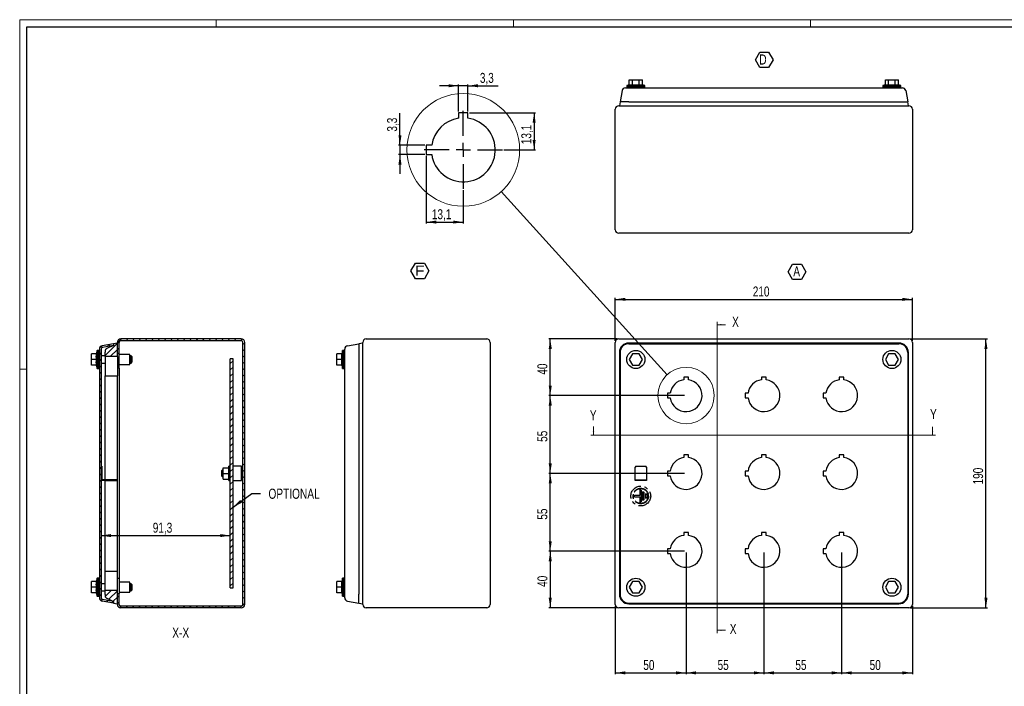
# Model space of a CAD drawing. Header units: millimetres. Extents: x 0 to 1189, y 0 to 841.
# Tile 3 of 4: x 0 to 696, y 370 to 841. Entities that reach past the tile are written whole.
import ezdxf

# ---------------------------------------------------------------- set-up
doc = ezdxf.new("R2010")
doc.units = ezdxf.units.MM
doc.linetypes.add('CENTERX2', pattern=[20.32, 12.7, -2.54, 2.54, -2.54])
doc.layers.add('SLD-0', color=179, linetype='Continuous')
doc.layers.add('SLD-0_0', color=7, linetype='Continuous')
doc.styles.add('SLDTEXTSTYLE4', font='TXT', dxfattribs={"width": 0.75})
doc.styles.add('SLDTEXTSTYLE5', font='TXT', dxfattribs={"width": 0.749988})
doc.styles.add('SLDTEXTSTYLE6', font='TXT', dxfattribs={"width": 1.163788})
doc.dimstyles.new('SLDDIMSTYLE0', dxfattribs={"dimtxt": 7.055556, "dimasz": 7.055556, "dimexe": 0, "dimexo": 0.0625, "dimgap": 1.763889, "dimtad": 1, "dimrnd": 1e-09, "dimzin": 12, "dimdsep": 46, "dimtxsty": 'SLDTEXTSTYLE4', "dimsah": 1, "dimcen": 0.09, "dimadec": 0, "dimazin": 3, "dimtfac": 1, "dimtofl": 0, "dimtmove": 0, "dimatfit": 3, "dimfxl": 1, "dimfrac": 2, "dimtolj": 1, "dimtzin": 12, "dimarcsym": 0})
doc.dimstyles.new('SLDDIMSTYLE1', dxfattribs={"dimtxt": 0.18, "dimasz": 7.055556, "dimexe": 0, "dimexo": 0.0625, "dimgap": 0, "dimtad": 0, "dimtih": 1, "dimtoh": 1, "dimdec": 0, "dimrnd": 1e-09, "dimzin": 0, "dimdsep": 46, "dimtxsty": 'Standard', "dimblk1": 'NONE', "dimblk2": 'NONE', "dimsah": 1, "dimcen": 0.09, "dimadec": 0, "dimazin": 0, "dimtfac": 7.055556, "dimtdec": 0, "dimtofl": 0, "dimtmove": 0, "dimatfit": 3, "dimldrblk": 'NONE', "dimfxl": 1, "dimfrac": 2, "dimtolj": 1, "dimtzin": 0, "dimarcsym": 0})
doc.dimstyles.new('SLDDIMSTYLE2', dxfattribs={"dimtxt": 7.055556, "dimasz": 7.055556, "dimexe": 0, "dimexo": 0.0625, "dimgap": 1.763889, "dimtad": 1, "dimdec": 1, "dimrnd": 1e-09, "dimzin": 12, "dimdsep": 46, "dimtxsty": 'SLDTEXTSTYLE4', "dimsah": 1, "dimcen": 0.09, "dimadec": 0, "dimazin": 3, "dimtfac": 1, "dimtdec": 1, "dimtofl": 0, "dimtmove": 0, "dimatfit": 3, "dimfxl": 1, "dimfrac": 2, "dimtolj": 1, "dimtzin": 12, "dimarcsym": 0})
doc.dimstyles.new('SLDDIMSTYLE4', dxfattribs={"dimtxt": 0.18, "dimasz": 7.055556, "dimexe": 0, "dimexo": 0.0625, "dimgap": 0, "dimtad": 0, "dimtih": 1, "dimtoh": 1, "dimdec": 0, "dimrnd": 1e-09, "dimzin": 0, "dimdsep": 46, "dimtxsty": 'Standard', "dimsah": 1, "dimcen": 0.09, "dimadec": 0, "dimazin": 0, "dimtfac": 7.055556, "dimtdec": 0, "dimtofl": 0, "dimtmove": 0, "dimatfit": 3, "dimfxl": 1, "dimfrac": 2, "dimtolj": 1, "dimtzin": 0, "dimarcsym": 0})
doc.dimstyles.new('SLDDIMSTYLE5', dxfattribs={"dimtxt": 7.055556, "dimasz": 7.055556, "dimexe": 0, "dimexo": 0.0625, "dimgap": 1.763889, "dimtad": 1, "dimdec": 1, "dimlfac": 0.5, "dimrnd": 1e-09, "dimzin": 12, "dimdsep": 46, "dimtxsty": 'SLDTEXTSTYLE4', "dimsah": 1, "dimcen": 0.09, "dimadec": 0, "dimazin": 3, "dimtfac": 1, "dimtdec": 1, "dimtmove": 0, "dimatfit": 0, "dimfxl": 1, "dimfrac": 2, "dimtolj": 1, "dimtzin": 12, "dimarcsym": 0})
doc.dimstyles.new('SLDDIMSTYLE6', dxfattribs={"dimtxt": 7.055556, "dimasz": 7.055556, "dimexe": 0, "dimexo": 0.0625, "dimgap": 1.763889, "dimtad": 1, "dimdec": 1, "dimlfac": 0.5, "dimrnd": 1e-09, "dimzin": 12, "dimdsep": 46, "dimtxsty": 'SLDTEXTSTYLE4', "dimsah": 1, "dimcen": 0.09, "dimadec": 0, "dimazin": 3, "dimtfac": 1, "dimtdec": 1, "dimtofl": 0, "dimtmove": 0, "dimatfit": 3, "dimfxl": 1, "dimfrac": 2, "dimtolj": 1, "dimtzin": 12, "dimarcsym": 0})

# ---------------------------------------------------------------- blocks, each defined once
blk = doc.blocks.new('_D')
at = {"layer": 'SLD-0_0'}
for p, q in [((629.66, 615.25), (684.06, 615.25)), ((683.06, 425.25), (683.06, 615.25)), ((629.66, 425.25), (684.06, 425.25))]:
    blk.add_line(p, q, dxfattribs=at)
for points in [[(683.06, 615.25), (681.97, 608.19), (684.15, 608.19)], [(683.06, 425.25), (684.15, 432.3), (681.97, 432.3)]]:
    blk.add_solid(points, dxfattribs=at)
at = {"layer": 'SLD-0_0', "insert": (673.96, 512.43), "char_height": 7.056, "attachment_point": 1, "rotation": 90, "style": 'SLDTEXTSTYLE4'}
blk.add_mtext('190', dxfattribs=at)
blk = doc.blocks.new('_D_1')
at = {"layer": 'SLD-0_0'}
for p, q in [((421.06, 613.85), (421.06, 644.25)), ((421.06, 643.25), (631.06, 643.25)), ((631.06, 613.85), (631.06, 644.25))]:
    blk.add_line(p, q, dxfattribs=at)
for points in [[(421.06, 643.25), (428.12, 642.16), (428.12, 644.33)], [(631.06, 643.25), (624, 644.33), (624, 642.16)]]:
    blk.add_solid(points, dxfattribs=at)
at = {"layer": 'SLD-0_0', "insert": (518.24, 652.34), "char_height": 7.056, "attachment_point": 1, "style": 'SLDTEXTSTYLE4'}
blk.add_mtext('210', dxfattribs=at)
blk = doc.blocks.new('_D_2')
at = {"layer": 'SLD-0_0'}
for p, q in [((422.46, 615.25), (374.06, 615.25)), ((375.06, 575.25), (375.06, 615.25)), ((470.06, 575.25), (374.06, 575.25))]:
    blk.add_line(p, q, dxfattribs=at)
for points in [[(375.06, 615.25), (373.97, 608.19), (376.15, 608.19)], [(375.06, 575.25), (376.15, 582.3), (373.97, 582.3)]]:
    blk.add_solid(points, dxfattribs=at)
at = {"layer": 'SLD-0_0', "insert": (365.96, 590.03), "char_height": 7.056, "attachment_point": 1, "rotation": 90, "style": 'SLDTEXTSTYLE4'}
blk.add_mtext('40', dxfattribs=at)
blk = doc.blocks.new('_D_3')
at = {"layer": 'SLD-0_0'}
for p, q in [((470.06, 575.25), (374.06, 575.25)), ((375.06, 520.25), (375.06, 575.25)), ((470.06, 520.25), (374.06, 520.25))]:
    blk.add_line(p, q, dxfattribs=at)
for points in [[(375.06, 575.25), (373.97, 568.19), (376.15, 568.19)], [(375.06, 520.25), (376.15, 527.3), (373.97, 527.3)]]:
    blk.add_solid(points, dxfattribs=at)
at = {"layer": 'SLD-0_0', "insert": (365.96, 542.53), "char_height": 7.056, "attachment_point": 1, "rotation": 90, "style": 'SLDTEXTSTYLE4'}
blk.add_mtext('55', dxfattribs=at)
blk = doc.blocks.new('_D_4')
at = {"layer": 'SLD-0_0'}
for p, q in [((470.06, 520.25), (374.06, 520.25)), ((375.06, 465.25), (375.06, 520.25)), ((470.06, 465.25), (374.06, 465.25))]:
    blk.add_line(p, q, dxfattribs=at)
for points in [[(375.06, 520.25), (373.97, 513.19), (376.15, 513.19)], [(375.06, 465.25), (376.15, 472.3), (373.97, 472.3)]]:
    blk.add_solid(points, dxfattribs=at)
at = {"layer": 'SLD-0_0', "insert": (365.96, 487.53), "char_height": 7.056, "attachment_point": 1, "rotation": 90, "style": 'SLDTEXTSTYLE4'}
blk.add_mtext('55', dxfattribs=at)
blk = doc.blocks.new('_D_5')
at = {"layer": 'SLD-0_0'}
for p, q in [((470.06, 465.25), (374.06, 465.25)), ((375.06, 465.25), (375.06, 425.25)), ((422.46, 425.25), (374.06, 425.25))]:
    blk.add_line(p, q, dxfattribs=at)
for points in [[(375.06, 465.25), (373.97, 458.19), (376.15, 458.19)], [(375.06, 425.25), (376.15, 432.3), (373.97, 432.3)]]:
    blk.add_solid(points, dxfattribs=at)
at = {"layer": 'SLD-0_0', "insert": (365.96, 440.03), "char_height": 7.056, "attachment_point": 1, "rotation": 90, "style": 'SLDTEXTSTYLE4'}
blk.add_mtext('40', dxfattribs=at)
blk = doc.blocks.new('_D_6')
at = {"layer": 'SLD-0_0'}
for p, q in [((471.06, 464.25), (471.06, 378.25)), ((421.06, 426.65), (421.06, 378.25)), ((421.06, 379.25), (471.06, 379.25))]:
    blk.add_line(p, q, dxfattribs=at)
for points in [[(421.06, 379.25), (428.12, 378.16), (428.12, 380.33)], [(471.06, 379.25), (464, 380.33), (464, 378.16)]]:
    blk.add_solid(points, dxfattribs=at)
at = {"layer": 'SLD-0_0', "insert": (440.85, 388.34), "char_height": 7.056, "attachment_point": 1, "style": 'SLDTEXTSTYLE4'}
blk.add_mtext('50', dxfattribs=at)
blk = doc.blocks.new('_D_7')
at = {"layer": 'SLD-0_0'}
for p, q in [((471.06, 464.25), (471.06, 378.25)), ((526.06, 464.25), (526.06, 378.25)), ((471.06, 379.25), (526.06, 379.25))]:
    blk.add_line(p, q, dxfattribs=at)
for points in [[(471.06, 379.25), (478.12, 378.16), (478.12, 380.33)], [(526.06, 379.25), (519, 380.33), (519, 378.16)]]:
    blk.add_solid(points, dxfattribs=at)
at = {"layer": 'SLD-0_0', "insert": (493.35, 388.34), "char_height": 7.056, "attachment_point": 1, "style": 'SLDTEXTSTYLE4'}
blk.add_mtext('55', dxfattribs=at)
blk = doc.blocks.new('_D_8')
at = {"layer": 'SLD-0_0'}
for p, q in [((526.06, 464.25), (526.06, 378.25)), ((581.06, 464.25), (581.06, 378.25)), ((526.06, 379.25), (581.06, 379.25))]:
    blk.add_line(p, q, dxfattribs=at)
for points in [[(526.06, 379.25), (533.12, 378.16), (533.12, 380.33)], [(581.06, 379.25), (574, 380.33), (574, 378.16)]]:
    blk.add_solid(points, dxfattribs=at)
at = {"layer": 'SLD-0_0', "insert": (548.35, 388.34), "char_height": 7.056, "attachment_point": 1, "style": 'SLDTEXTSTYLE4'}
blk.add_mtext('55', dxfattribs=at)
blk = doc.blocks.new('_D_9')
at = {"layer": 'SLD-0_0'}
for p, q in [((581.06, 464.25), (581.06, 378.25)), ((631.06, 426.65), (631.06, 378.25)), ((581.06, 379.25), (631.06, 379.25))]:
    blk.add_line(p, q, dxfattribs=at)
for points in [[(581.06, 379.25), (588.12, 378.16), (588.12, 380.33)], [(631.06, 379.25), (624, 380.33), (624, 378.16)]]:
    blk.add_solid(points, dxfattribs=at)
at = {"layer": 'SLD-0_0', "insert": (600.85, 388.34), "char_height": 7.056, "attachment_point": 1, "style": 'SLDTEXTSTYLE4'}
blk.add_mtext('50', dxfattribs=at)
blk = doc.blocks.new('SW_NOTE_0_7')
at = {"layer": 'SLD-0_0', "color": 0}
for p, q in [((-2.8, 5.36), (0.34, 10.79)), ((0.34, 10.79), (6.61, 10.79)), ((6.61, 10.79), (9.75, 5.36)), ((0.34, -0.07), (-2.8, 5.36)), ((9.75, 5.36), (6.61, -0.07)), ((6.61, -0.07), (0.34, -0.07))]:
    blk.add_line(p, q, dxfattribs=at)
at = {"layer": 'SLD-0_0', "color": 0, "insert": (3.24, 9.21), "char_height": 7.14, "attachment_point": 2, "style": 'SLDTEXTSTYLE5'}
blk.add_mtext('A', dxfattribs=at)
blk = doc.blocks.new('_None')
blk = doc.blocks.new('SW_NOTE_0_8')
at = {"layer": 'SLD-0_0', "color": 0}
for p, q in [((-2.75, 5.38), (0.42, 10.87)), ((0.42, 10.87), (6.75, 10.87)), ((6.75, 10.87), (9.91, 5.38)), ((0.42, -0.1), (-2.75, 5.38)), ((9.91, 5.38), (6.75, -0.1)), ((6.75, -0.1), (0.42, -0.1))]:
    blk.add_line(p, q, dxfattribs=at)
at = {"layer": 'SLD-0_0', "color": 0, "insert": (3.46, 9.21), "char_height": 7.14, "attachment_point": 2, "style": 'SLDTEXTSTYLE6'}
blk.add_mtext('F', dxfattribs=at)
blk = doc.blocks.new('SW_NOTE_0_11')
at = {"layer": 'SLD-0_0', "color": 0}
for p, q in [((-2.82, 5.32), (0.32, 10.76)), ((0.32, 10.76), (6.59, 10.76)), ((6.59, 10.76), (9.73, 5.32)), ((0.32, -0.11), (-2.82, 5.32)), ((9.73, 5.32), (6.59, -0.11)), ((6.59, -0.11), (0.32, -0.11))]:
    blk.add_line(p, q, dxfattribs=at)
at = {"layer": 'SLD-0_0', "color": 0, "insert": (0, 9.21), "char_height": 7.14, "attachment_point": 1, "style": 'SLDTEXTSTYLE4'}
blk.add_mtext('D', dxfattribs=at)
blk = doc.blocks.new('_D_11')
at = {"layer": 'SLD-0_0'}
blk.add_line((57.55, 476.29), (148.85, 476.29), dxfattribs=at)
for points in [[(57.55, 476.29), (64.61, 475.2), (64.61, 477.37)], [(148.85, 476.29), (141.8, 477.37), (141.8, 475.2)]]:
    blk.add_solid(points, dxfattribs=at)
at = {"layer": 'SLD-0_0', "insert": (94.08, 485.38), "char_height": 7.056, "attachment_point": 1, "style": 'SLDTEXTSTYLE4'}
blk.add_mtext('91,3', dxfattribs=at)
blk = doc.blocks.new('_D_12')
at = {"layer": 'SLD-0_0'}
for p, q in [((310.29, 794.22), (296.72, 794.22)), ((310.29, 776.12), (310.29, 795.22)), ((316.89, 794.22), (310.29, 794.22)), ((316.89, 776.12), (316.89, 795.22)), ((316.89, 794.22), (338.34, 794.22))]:
    blk.add_line(p, q, dxfattribs=at)
for points in [[(310.29, 794.22), (303.24, 795.31), (303.24, 793.14)], [(316.89, 794.22), (323.95, 793.14), (323.95, 795.31)]]:
    blk.add_solid(points, dxfattribs=at)
at = {"layer": 'SLD-0_0', "insert": (325.31, 803.32), "char_height": 7.056, "attachment_point": 1, "style": 'SLDTEXTSTYLE4'}
blk.add_mtext('3,3', dxfattribs=at)
blk = doc.blocks.new('_D_13')
at = {"layer": 'SLD-0_0'}
for p, q in [((268.83, 752.22), (268.83, 774.83)), ((286.39, 752.22), (267.83, 752.22)), ((268.83, 752.22), (268.83, 745.62)), ((286.39, 745.62), (267.83, 745.62)), ((268.83, 745.62), (268.83, 732.05))]:
    blk.add_line(p, q, dxfattribs=at)
for points in [[(268.83, 752.22), (269.92, 759.28), (267.74, 759.28)], [(268.83, 745.62), (267.74, 738.56), (269.92, 738.56)]]:
    blk.add_solid(points, dxfattribs=at)
at = {"layer": 'SLD-0_0', "insert": (259.73, 761.8), "char_height": 7.056, "attachment_point": 1, "rotation": 90, "style": 'SLDTEXTSTYLE4'}
blk.add_mtext('3,3', dxfattribs=at)
blk = doc.blocks.new('_D_14')
at = {"layer": 'SLD-0_0'}
for p, q in [((287.39, 744.62), (287.39, 696.86)), ((313.59, 720.32), (313.59, 696.86)), ((287.39, 697.86), (313.59, 697.86))]:
    blk.add_line(p, q, dxfattribs=at)
for points in [[(287.39, 697.86), (294.45, 696.78), (294.45, 698.95)], [(313.59, 697.86), (306.54, 698.95), (306.54, 696.78)]]:
    blk.add_solid(points, dxfattribs=at)
at = {"layer": 'SLD-0_0', "insert": (291.37, 706.96), "char_height": 7.056, "attachment_point": 1, "style": 'SLDTEXTSTYLE4'}
blk.add_mtext('13,1', dxfattribs=at)
blk = doc.blocks.new('_D_15')
at = {"layer": 'SLD-0_0'}
for p, q in [((317.89, 775.12), (364.67, 775.12)), ((363.67, 775.12), (363.67, 748.92)), ((342.19, 748.92), (364.67, 748.92))]:
    blk.add_line(p, q, dxfattribs=at)
for points in [[(363.67, 775.12), (362.59, 768.06), (364.76, 768.06)], [(363.67, 748.92), (364.76, 755.98), (362.59, 755.98)]]:
    blk.add_solid(points, dxfattribs=at)
at = {"layer": 'SLD-0_0', "insert": (354.58, 752.9), "char_height": 7.056, "attachment_point": 1, "rotation": 90, "style": 'SLDTEXTSTYLE4'}
blk.add_mtext('13,1', dxfattribs=at)
blk = doc.blocks.new('SW_CENTERMARKSYMBOL_0')
at = {"layer": 'SLD-0', "color": 0}
for p, q in [((0, 10), (0, 27.6)), ((-10, 0), (-27.6, 0)), ((0, 0), (-5, 0)), ((0, 0), (0, 5)), ((0, 0), (0, -5)), ((0, 0), (5, 0)), ((10, 0), (27.6, 0)), ((0, -10), (0, -27.6))]:
    blk.add_line(p, q, dxfattribs=at)

msp = doc.modelspace()

# ---------------------------------------------------------------- hatches: boundary and pattern name
at = {"linetype": 'Continuous', "lineweight": 18}
h = msp.add_hatch(dxfattribs=at)
h.set_pattern_fill('ANSI31', style=0)
edge = h.paths.add_edge_path(flags=0)
edge.add_line((69.055, 435.247), (69.055, 427.647))
edge.add_arc((71.455, 427.647), 2.4, 180, 270)
edge.add_line((71.455, 425.247), (156.655, 425.247))
edge.add_arc((156.655, 427.647), 2.4, 270, 360)
edge.add_line((159.055, 427.647), (159.055, 612.847))
edge.add_arc((156.655, 612.847), 2.4, 0, 90)
edge.add_line((156.655, 615.247), (71.455, 615.247))
edge.add_arc((71.455, 612.847), 2.4, 90, 180)
edge.add_line((69.055, 612.847), (69.055, 605.247))
edge.add_line((69.055, 605.247), (70.255, 605.247))
edge.add_line((70.255, 605.247), (70.255, 612.847))
edge.add_arc((71.455, 612.847), 1.2, 90, 180, ccw=False)
edge.add_line((71.455, 614.047), (156.655, 614.047))
edge.add_arc((156.655, 612.847), 1.2, 0, 90, ccw=False)
edge.add_line((157.855, 612.847), (157.855, 427.647))
edge.add_arc((156.655, 427.647), 1.2, 270, 360, ccw=False)
edge.add_line((156.655, 426.447), (71.455, 426.447))
edge.add_arc((71.455, 427.647), 1.2, 180, 270, ccw=False)
edge.add_line((70.255, 427.647), (70.255, 435.247))
edge.add_line((70.255, 435.247), (69.055, 435.247))
h = msp.add_hatch(dxfattribs=at)
h.set_pattern_fill('ANSI31', style=0)
edge = h.paths.add_edge_path(flags=0)
edge.add_line((66.355, 611.922), (58.338, 610.508))
edge.add_arc((58.755, 608.145), 2.4, 100, 180)
edge.add_line((56.355, 608.145), (56.355, 432.349))
edge.add_arc((58.755, 432.349), 2.4, 180, 260)
edge.add_line((58.338, 429.986), (66.355, 428.572))
edge.add_line((66.355, 428.572), (66.355, 429.791))
edge.add_line((66.355, 429.791), (58.547, 431.167))
edge.add_arc((58.755, 432.349), 1.2, 180, 260, ccw=False)
edge.add_line((57.555, 432.349), (57.555, 608.145))
edge.add_arc((58.755, 608.145), 1.2, 100, 180, ccw=False)
edge.add_line((58.547, 609.327), (66.355, 610.704))
edge.add_line((66.355, 610.704), (66.355, 611.922))
h = msp.add_hatch(dxfattribs=at)
h.set_pattern_fill('ANSI31', style=0)
edge = h.paths.add_edge_path(flags=0)
edge.add_line((60.325, 602.848), (69.055, 602.848))
edge.add_line((69.055, 602.848), (69.055, 612.398))
edge.add_line((69.055, 612.398), (66.355, 611.922))
edge.add_line((66.355, 611.922), (66.355, 610.704))
edge.add_spline(control_points=[(66.355, 610.704), (64.726, 609.933), (63.098, 609.162), (61.469, 608.391), (60.75, 608.051), (60.325, 607.379), (60.325, 606.583), (60.325, 606.338), (60.325, 606.093), (60.325, 605.848)], knot_values=[0, 0, 0, 0, 0.6436565, 0.6436565, 0.6436565, 0.912464, 0.912464, 0.912464, 1, 1, 1, 1], weights=[1, 1, 1, 1, 0.8966235, 0.8966235, 1, 1, 1, 1], degree=3, periodic=0)
edge.add_line((60.325, 605.848), (60.325, 602.848))
h = msp.add_hatch(dxfattribs=at)
h.set_pattern_fill('ANSI31', style=0)
h.paths.add_polyline_path([(150.855, 439.247), (150.855, 601.247), (148.855, 601.247), (148.855, 439.247)], flags=0)
h = msp.add_hatch(dxfattribs=at)
h.set_pattern_fill('ANSI31', style=0)
edge = h.paths.add_edge_path(flags=0)
edge.add_line((66.355, 428.572), (69.055, 428.096))
edge.add_line((69.055, 428.096), (69.055, 437.646))
edge.add_line((69.055, 437.646), (60.325, 437.646))
edge.add_line((60.325, 437.646), (60.325, 434.646))
edge.add_spline(control_points=[(60.325, 434.646), (60.325, 434.401), (60.325, 434.156), (60.325, 433.911), (60.325, 433.115), (60.75, 432.443), (61.469, 432.103), (63.098, 431.332), (64.726, 430.561), (66.355, 429.791)], knot_values=[0, 0, 0, 0, 0.087536, 0.087536, 0.087536, 0.3563435, 0.3563435, 0.3563435, 1, 1, 1, 1], weights=[1, 1, 1, 1, 0.8966235, 0.8966235, 1, 1, 1, 1], degree=3, periodic=0)
edge.add_line((66.355, 429.791), (66.355, 428.572))

# ---------------------------------------------------------------- linework, layer by layer
at = {"color": 7, "linetype": 'Continuous', "lineweight": 18}
for p, q in [((0.003, 840.919), (0.003, -0.081)), ((1189.003, 840.919), (0.003, 840.919)), ((139.003, 835.919), (139.003, 840.919)), ((349.003, 835.919), (349.003, 840.919)), ((559.003, 835.919), (559.003, 840.919)), ((492.972, 627.345), (492.972, 407.375)), ((498.972, 625.345), (492.972, 625.345)), ((5.003, 593.919), (0.003, 593.919)), ((405.641, 553.343), (405.641, 547.185)), ((645.288, 553.185), (645.288, 547.185)), ((403.641, 547.185), (647.288, 547.185)), ((498.972, 409.375), (492.972, 409.375))]:
    msp.add_line(p, q, dxfattribs=at)
at = {"color": 7, "linetype": 'Continuous', "lineweight": 25}
for p, q in [((5.003, 4.919), (5.003, 835.919)), ((5.003, 835.919), (1184.003, 835.919)), ((430.941, 794.806), (429.16, 794.362)), ((429.16, 794.362), (435.56, 794.362)), ((429.21, 794.362), (429.21, 793.362)), ((430.941, 794.806), (430.941, 798.362)), ((430.941, 798.362), (433.25, 798.362)), ((433.25, 798.362), (437.869, 798.362)), ((433.25, 794.806), (433.25, 798.362)), ((435.56, 794.362), (441.96, 794.362)), ((437.869, 794.806), (437.869, 798.362)), ((437.869, 798.362), (440.178, 798.362)), ((440.178, 794.806), (440.178, 798.362)), ((441.96, 794.362), (440.178, 794.806)), ((441.91, 793.362), (441.91, 794.362)), ((611.941, 794.806), (610.16, 794.362)), ((610.16, 794.362), (616.56, 794.362)), ((610.21, 794.362), (610.21, 793.362)), ((611.941, 794.806), (611.941, 798.362)), ((611.941, 798.362), (614.25, 798.362)), ((614.25, 798.362), (618.869, 798.362)), ((614.25, 794.806), (614.25, 798.362)), ((616.56, 794.362), (622.96, 794.362)), ((618.869, 794.806), (618.869, 798.362)), ((618.869, 798.362), (621.178, 798.362)), ((621.178, 794.806), (621.178, 798.362)), ((622.96, 794.362), (621.178, 794.806)), ((622.91, 793.362), (622.91, 794.362)), ((425.798, 790.779), (424.385, 782.762)), ((429.16, 793.362), (429.16, 792.762)), ((429.16, 793.362), (435.56, 793.362)), ((432.018, 792.762), (620.101, 792.762)), ((435.56, 793.362), (441.96, 793.362)), ((441.96, 792.762), (441.96, 793.362)), ((610.16, 793.362), (610.16, 792.762)), ((610.16, 793.362), (616.56, 793.362)), ((616.56, 793.362), (622.96, 793.362)), ((622.96, 792.762), (622.96, 793.362)), ((626.321, 790.779), (627.735, 782.762)), ((423.46, 780.062), (628.66, 780.062)), ((424.385, 782.762), (423.909, 780.062)), ((430.605, 782.762), (424.385, 782.762)), ((430.605, 782.762), (621.515, 782.762)), ((621.515, 782.762), (627.735, 782.762)), ((628.211, 780.062), (627.735, 782.762)), ((316.892, 775.12), (310.292, 775.12)), ((310.292, 775.12), (310.292, 771.277)), ((316.892, 771.277), (316.892, 775.12)), ((421.06, 692.462), (421.06, 777.662)), ((631.06, 777.662), (631.06, 692.462)), ((291.235, 752.22), (287.392, 752.22)), ((287.392, 752.22), (287.392, 745.62)), ((287.392, 745.62), (291.235, 745.62)), ((628.66, 690.062), (423.46, 690.062)), ((69.055, 605.247), (69.055, 612.847)), ((70.255, 605.247), (70.255, 612.847)), ((156.655, 615.247), (71.455, 615.247)), ((156.655, 614.047), (71.455, 614.047)), ((157.855, 427.647), (157.855, 612.847)), ((159.055, 427.647), (159.055, 612.847)), ((242.514, 427.647), (242.514, 612.847)), ((244.914, 615.247), (330.114, 615.247)), ((332.514, 612.847), (332.514, 427.647)), ((421.06, 427.647), (421.06, 612.847)), ((423.46, 615.247), (628.66, 615.247)), ((631.06, 612.847), (631.06, 427.647)), ((54.755, 607.147), (54.157, 604.747)), ((54.755, 594.347), (54.755, 607.147)), ((55.755, 607.097), (54.755, 607.097)), ((56.355, 607.147), (55.755, 607.147)), ((55.755, 594.347), (55.755, 607.147)), ((56.355, 608.145), (56.355, 432.349)), ((57.555, 608.145), (57.555, 432.349)), ((66.355, 611.922), (58.338, 610.508)), ((66.355, 610.704), (58.547, 609.327)), ((60.325, 602.848), (60.325, 605.848)), ((69.055, 612.398), (66.355, 611.922)), ((66.355, 611.922), (66.355, 610.704)), ((69.055, 602.848), (69.055, 612.398)), ((228.214, 607.147), (227.616, 604.747)), ((228.214, 594.347), (228.214, 607.147)), ((229.214, 607.097), (228.214, 607.097)), ((229.814, 607.147), (229.214, 607.147)), ((229.214, 594.347), (229.214, 607.147)), ((231.798, 610.508), (239.814, 611.922)), ((242.514, 612.398), (239.814, 611.922)), ((239.814, 611.922), (239.814, 605.702)), ((239.814, 605.702), (239.814, 434.792)), ((423.909, 605.702), (423.909, 434.792)), ((424.385, 605.702), (424.385, 434.792)), ((621.515, 612.398), (430.605, 612.398)), ((430.605, 611.922), (621.515, 611.922)), ((627.735, 605.702), (627.735, 434.792)), ((628.211, 434.792), (628.211, 605.702)), ((50.755, 600.747), (50.755, 604.747)), ((54.311, 604.747), (50.755, 604.747)), ((50.755, 596.747), (50.755, 600.747)), ((54.311, 600.747), (50.755, 600.747)), ((60.325, 603.247), (57.555, 603.247)), ((69.055, 602.848), (60.325, 602.848)), ((60.325, 602.848), (60.325, 589.248)), ((69.055, 605.247), (70.255, 605.247)), ((69.055, 602.848), (69.055, 589.248)), ((70.255, 600.647), (70.255, 605.247)), ((77.875, 604.247), (70.255, 604.247)), ((70.255, 594.647), (70.255, 600.647)), ((77.875, 597.247), (77.875, 604.247)), ((78.855, 603.247), (77.875, 603.247)), ((79.355, 602.747), (78.855, 603.247)), ((78.855, 598.247), (78.855, 603.247)), ((78.855, 598.247), (79.355, 598.747)), ((79.355, 602.747), (79.355, 598.747)), ((148.855, 439.247), (148.855, 601.247)), ((150.855, 601.247), (148.855, 601.247)), ((150.855, 439.247), (150.855, 601.247)), ((224.214, 600.747), (224.214, 604.747)), ((227.77, 604.747), (224.214, 604.747)), ((224.214, 596.747), (224.214, 600.747)), ((227.77, 600.747), (224.214, 600.747)), ((229.814, 436.206), (229.814, 604.288)), ((433.25, 604.747), (430.941, 600.747)), ((430.941, 600.747), (433.25, 596.747)), ((437.869, 604.747), (433.25, 604.747)), ((440.178, 600.747), (437.869, 604.747)), ((437.869, 596.747), (440.178, 600.747)), ((614.25, 604.747), (611.941, 600.747)), ((611.941, 600.747), (614.25, 596.747)), ((618.869, 604.747), (614.25, 604.747)), ((621.178, 600.747), (618.869, 604.747)), ((618.869, 596.747), (621.178, 600.747)), ((54.311, 596.747), (50.755, 596.747)), ((54.157, 596.747), (54.755, 594.347)), ((54.755, 594.397), (55.755, 594.397)), ((55.755, 594.347), (56.355, 594.347)), ((57.555, 598.247), (60.325, 598.247)), ((70.255, 594.647), (69.055, 594.647)), ((70.255, 597.247), (77.875, 597.247)), ((70.255, 594.647), (70.255, 445.847)), ((77.875, 598.247), (78.855, 598.247)), ((227.77, 596.747), (224.214, 596.747)), ((227.616, 596.747), (228.214, 594.347)), ((228.214, 594.397), (229.214, 594.397)), ((229.214, 594.347), (229.814, 594.347)), ((433.25, 596.747), (437.869, 596.747)), ((614.25, 596.747), (618.869, 596.747)), ((60.325, 589.248), (69.055, 589.248)), ((60.325, 515.747), (60.325, 589.248)), ((69.055, 451.246), (69.055, 589.248)), ((472.71, 588.347), (469.41, 588.347)), ((469.41, 588.347), (469.41, 586.426)), ((472.71, 586.426), (472.71, 588.347)), ((527.71, 588.347), (524.41, 588.347)), ((524.41, 588.347), (524.41, 586.426)), ((527.71, 586.426), (527.71, 588.347)), ((582.71, 588.347), (579.41, 588.347)), ((579.41, 588.347), (579.41, 586.426)), ((582.71, 586.426), (582.71, 588.347)), ((459.881, 576.897), (457.96, 576.897)), ((457.96, 576.897), (457.96, 573.597)), ((457.96, 573.597), (459.881, 573.597)), ((514.881, 576.897), (512.96, 576.897)), ((512.96, 576.897), (512.96, 573.597)), ((512.96, 573.597), (514.881, 573.597)), ((569.881, 576.897), (567.96, 576.897)), ((567.96, 576.897), (567.96, 573.597)), ((567.96, 573.597), (569.881, 573.597)), ((472.71, 533.347), (469.41, 533.347)), ((469.41, 533.347), (469.41, 531.426)), ((472.71, 531.426), (472.71, 533.347)), ((527.71, 533.347), (524.41, 533.347)), ((524.41, 533.347), (524.41, 531.426)), ((527.71, 531.426), (527.71, 533.347)), ((582.71, 533.347), (579.41, 533.347)), ((579.41, 533.347), (579.41, 531.426)), ((582.71, 531.426), (582.71, 533.347)), ((57.555, 525.247), (58.055, 525.247)), ((58.055, 524.747), (57.555, 524.747)), ((58.055, 525.247), (58.055, 524.747)), ((58.055, 524.747), (58.055, 515.747)), ((143.355, 522.747), (142.855, 522.247)), ((142.855, 518.247), (142.855, 522.247)), ((143.855, 522.747), (143.355, 522.747)), ((143.355, 522.747), (143.355, 517.747)), ((143.855, 520.247), (143.855, 524.247)), ((143.855, 524.247), (147.855, 524.247)), ((148.855, 525.247), (147.855, 525.247)), ((147.855, 515.247), (147.855, 525.247)), ((156.855, 525.247), (150.855, 525.247)), ((156.855, 515.247), (156.855, 525.247)), ((157.855, 523.247), (156.855, 523.247)), ((60.355, 515.247), (57.555, 515.247)), ((60.355, 515.747), (58.055, 515.747)), ((60.325, 451.246), (60.325, 515.247)), ((60.355, 515.247), (60.355, 515.747)), ((68.355, 515.747), (60.355, 515.747)), ((60.355, 515.247), (68.355, 515.247)), ((68.355, 515.247), (68.355, 515.747)), ((68.355, 515.747), (68.855, 515.747)), ((68.855, 515.247), (68.355, 515.247)), ((68.855, 515.747), (68.855, 515.247)), ((142.855, 518.247), (143.355, 517.747)), ((143.355, 517.747), (143.855, 517.747)), ((143.855, 516.247), (143.855, 520.247)), ((143.855, 520.247), (147.855, 520.247)), ((143.855, 516.247), (147.855, 516.247)), ((147.855, 515.247), (148.855, 515.247)), ((150.855, 515.247), (156.855, 515.247)), ((156.855, 517.247), (157.855, 517.247)), ((459.881, 521.897), (457.96, 521.897)), ((457.96, 521.897), (457.96, 518.597)), ((457.96, 518.597), (459.881, 518.597)), ((514.881, 521.897), (512.96, 521.897)), ((512.96, 521.897), (512.96, 518.597)), ((512.96, 518.597), (514.881, 518.597)), ((569.881, 521.897), (567.96, 521.897)), ((567.96, 521.897), (567.96, 518.597)), ((567.96, 518.597), (569.881, 518.597)), ((57.605, 511.247), (57.555, 511.247)), ((57.605, 511.247), (57.605, 497.247)), ((57.655, 509.747), (57.605, 509.747)), ((57.655, 509.747), (57.655, 498.747)), ((57.555, 497.247), (57.605, 497.247)), ((57.605, 498.747), (57.655, 498.747)), ((472.71, 478.347), (469.41, 478.347)), ((469.41, 478.347), (469.41, 476.426)), ((472.71, 476.426), (472.71, 478.347)), ((527.71, 478.347), (524.41, 478.347)), ((524.41, 478.347), (524.41, 476.426)), ((527.71, 476.426), (527.71, 478.347)), ((582.71, 478.347), (579.41, 478.347)), ((579.41, 478.347), (579.41, 476.426)), ((582.71, 476.426), (582.71, 478.347)), ((459.881, 466.897), (457.96, 466.897)), ((457.96, 466.897), (457.96, 463.597)), ((514.881, 466.897), (512.96, 466.897)), ((512.96, 466.897), (512.96, 463.597)), ((569.881, 466.897), (567.96, 466.897)), ((567.96, 466.897), (567.96, 463.597)), ((457.96, 463.597), (459.881, 463.597)), ((512.96, 463.597), (514.881, 463.597)), ((567.96, 463.597), (569.881, 463.597)), ((54.755, 446.147), (54.157, 443.747)), ((54.755, 433.347), (54.755, 446.147)), ((55.755, 446.097), (54.755, 446.097)), ((56.355, 446.147), (55.755, 446.147)), ((55.755, 433.347), (55.755, 446.147)), ((60.325, 451.246), (69.055, 451.246)), ((60.325, 437.646), (60.325, 451.246)), ((69.055, 437.646), (69.055, 451.246)), ((70.255, 445.847), (69.055, 445.847)), ((70.255, 445.847), (70.255, 439.847)), ((228.214, 446.147), (227.616, 443.747)), ((228.214, 433.347), (228.214, 446.147)), ((229.214, 446.097), (228.214, 446.097)), ((229.814, 446.147), (229.214, 446.147)), ((229.214, 433.347), (229.214, 446.147)), ((50.755, 439.747), (50.755, 443.747)), ((54.311, 443.747), (50.755, 443.747)), ((50.755, 435.747), (50.755, 439.747)), ((54.311, 439.747), (50.755, 439.747)), ((60.325, 442.247), (57.555, 442.247)), ((77.875, 443.247), (70.255, 443.247)), ((70.255, 439.847), (70.255, 435.247)), ((77.875, 436.247), (77.875, 443.247)), ((78.855, 442.247), (77.875, 442.247)), ((79.355, 441.747), (78.855, 442.247)), ((78.855, 437.247), (78.855, 442.247)), ((79.355, 441.747), (79.355, 437.747)), ((148.855, 439.247), (150.855, 439.247)), ((224.214, 439.747), (224.214, 443.747)), ((227.77, 443.747), (224.214, 443.747)), ((224.214, 435.747), (224.214, 439.747)), ((227.77, 439.747), (224.214, 439.747)), ((433.25, 443.747), (430.941, 439.747)), ((430.941, 439.747), (433.25, 435.747)), ((437.869, 443.747), (433.25, 443.747)), ((440.178, 439.747), (437.869, 443.747)), ((437.869, 435.747), (440.178, 439.747)), ((614.25, 443.747), (611.941, 439.747)), ((611.941, 439.747), (614.25, 435.747)), ((618.869, 443.747), (614.25, 443.747)), ((621.178, 439.747), (618.869, 443.747)), ((618.869, 435.747), (621.178, 439.747)), ((54.311, 435.747), (50.755, 435.747)), ((54.157, 435.747), (54.755, 433.347)), ((54.755, 433.397), (55.755, 433.397)), ((55.755, 433.347), (56.355, 433.347)), ((57.555, 437.247), (60.325, 437.247)), ((60.325, 437.646), (69.055, 437.646)), ((60.325, 434.646), (60.325, 437.646)), ((69.055, 428.096), (69.055, 437.646)), ((69.055, 435.247), (70.255, 435.247)), ((69.055, 427.647), (69.055, 435.247)), ((70.255, 436.247), (77.875, 436.247)), ((70.255, 427.647), (70.255, 435.247)), ((77.875, 437.247), (78.855, 437.247)), ((78.855, 437.247), (79.355, 437.747)), ((227.77, 435.747), (224.214, 435.747)), ((227.616, 435.747), (228.214, 433.347)), ((228.214, 433.397), (229.214, 433.397)), ((229.214, 433.347), (229.814, 433.347)), ((239.814, 428.572), (239.814, 434.792)), ((433.25, 435.747), (437.869, 435.747)), ((614.25, 435.747), (618.869, 435.747)), ((66.355, 428.572), (58.338, 429.986)), ((66.355, 429.791), (58.547, 431.167)), ((66.355, 429.791), (66.355, 428.572)), ((66.355, 428.572), (69.055, 428.096)), ((156.655, 426.447), (71.455, 426.447)), ((156.655, 425.247), (71.455, 425.247)), ((231.798, 429.986), (239.814, 428.572)), ((239.814, 428.572), (242.514, 428.096)), ((330.114, 425.247), (244.914, 425.247)), ((628.66, 425.247), (423.46, 425.247)), ((430.605, 428.572), (621.515, 428.572)), ((430.605, 428.096), (621.515, 428.096))]:
    msp.add_line(p, q, dxfattribs=at)
at = {"color": 7, "linetype": 'Continuous', "lineweight": 18}
for centre, radius in [((313.592, 748.919), 39.846), ((471.06, 575.247), 19.923)]:
    msp.add_circle(centre, radius, dxfattribs=at)
at = {"color": 7, "linetype": 'Continuous', "lineweight": 25}
for centre in [(435.56, 600.747), (616.56, 600.747), (435.56, 439.747), (616.56, 439.747)]:
    msp.add_circle(centre, 6.4, dxfattribs=at)
for centre, radius, start, end in [((428.162, 790.362), 2.4, 90, 170), ((623.957, 790.362), 2.4, 10, 90), ((423.46, 777.662), 2.4, 90, 180), ((628.66, 777.662), 2.4, 0, 90), ((313.592, 748.92), 22.6, 98.396273, 171.603727), ((313.592, 748.92), 22.6, 188.396205, 81.603795), ((423.46, 692.462), 2.4, 180, 270), ((628.66, 692.462), 2.4, 270, 0), ((71.455, 612.847), 2.4, 90, 180), ((71.455, 612.847), 1.2, 90, 180), ((156.655, 612.847), 2.4, 0, 90), ((156.655, 612.847), 1.2, 0, 90), ((244.914, 612.847), 2.4, 90, 180), ((330.114, 612.847), 2.4, 0, 90), ((423.46, 612.847), 2.4, 90, 180), ((628.66, 612.847), 2.4, 0, 90), ((58.755, 608.145), 2.4, 100, 180), ((58.755, 608.145), 1.2, 100, 180), ((232.214, 608.145), 2.4, 100, 180), ((430.605, 605.702), 6.696, 90, 180), ((430.605, 605.702), 6.22, 90, 180), ((621.515, 605.702), 6.696, 0, 90), ((621.515, 605.702), 6.22, 0, 90), ((471.06, 575.247), 11.3, 98.396216, 171.603784), ((471.06, 575.247), 11.3, 188.396216, 81.603784), ((526.06, 575.247), 11.3, 98.396216, 171.603784), ((526.06, 575.247), 11.3, 188.396216, 81.603784), ((581.06, 575.247), 11.3, 98.396216, 171.603784), ((581.06, 575.247), 11.3, 188.396216, 81.603784), ((471.06, 520.247), 11.3, 98.396216, 171.603784), ((471.06, 520.247), 11.3, 188.396216, 81.603784), ((526.06, 520.247), 11.3, 98.396216, 171.603784), ((526.06, 520.247), 11.3, 188.396216, 81.603784), ((581.06, 520.247), 11.3, 98.396216, 171.603784), ((581.06, 520.247), 11.3, 188.396216, 81.603784), ((471.06, 465.247), 11.3, 98.396216, 171.603784), ((471.06, 465.247), 11.3, 188.396216, 81.603784), ((526.06, 465.247), 11.3, 98.396216, 171.603784), ((526.06, 465.247), 11.3, 188.396216, 81.603784), ((581.06, 465.247), 11.3, 188.396216, 81.603784), ((581.06, 465.247), 11.3, 98.396216, 171.603784), ((58.755, 432.349), 2.4, 180, 260), ((58.755, 432.349), 1.2, 180, 260), ((232.214, 432.349), 2.4, 180, 260), ((430.605, 434.792), 6.696, 180, 270), ((430.605, 434.792), 6.22, 180, 270), ((621.515, 434.792), 6.22, 270, 0), ((621.515, 434.792), 6.696, 270, 0), ((71.455, 427.647), 2.4, 180, 270), ((71.455, 427.647), 1.2, 180, 270), ((156.655, 427.647), 1.2, 270, 0), ((156.655, 427.647), 2.4, 270, 0), ((244.914, 427.647), 2.4, 180, 270), ((330.114, 427.647), 2.4, 270, 0), ((423.46, 427.647), 2.4, 180, 270), ((628.66, 427.647), 2.4, 270, 0)]:
    msp.add_arc(centre, radius, start, end, dxfattribs=at)
for points in [[(430.941, 794.806), (431.326, 794.902), (432.095, 795.019), (432.865, 794.902), (433.25, 794.806)], [(437.869, 794.806), (438.254, 794.902), (439.024, 795.019), (439.793, 794.902), (440.178, 794.806)], [(611.941, 794.806), (612.326, 794.902), (613.095, 795.019), (613.865, 794.902), (614.25, 794.806)], [(618.869, 794.806), (619.254, 794.902), (620.024, 795.019), (620.793, 794.902), (621.178, 794.806)], [(54.311, 600.747), (54.215, 601.414), (54.098, 602.747), (54.215, 604.08), (54.311, 604.747)], [(54.311, 596.747), (54.215, 597.414), (54.098, 598.747), (54.215, 600.08), (54.311, 600.747)], [(227.77, 600.747), (227.674, 601.414), (227.558, 602.747), (227.674, 604.08), (227.77, 604.747)], [(227.77, 596.747), (227.674, 597.414), (227.558, 598.747), (227.674, 600.08), (227.77, 600.747)], [(54.311, 439.747), (54.215, 440.414), (54.098, 441.747), (54.215, 443.08), (54.311, 443.747)], [(54.311, 435.747), (54.215, 436.414), (54.098, 437.747), (54.215, 439.08), (54.311, 439.747)], [(227.77, 439.747), (227.674, 440.414), (227.558, 441.747), (227.674, 443.08), (227.77, 443.747)], [(227.77, 435.747), (227.674, 436.414), (227.558, 437.747), (227.674, 439.08), (227.77, 439.747)]]:
    msp.add_open_spline(points, degree=3, dxfattribs=at)
for points, knots in [([(433.25, 794.806), (434.01, 794.901), (434.775, 794.96), (436.317, 794.961), (437.098, 794.902), (437.869, 794.806)], [0, 0, 0, 0, 0.5, 0.5, 1, 1, 1, 1]), ([(614.25, 794.806), (615.01, 794.901), (615.775, 794.96), (617.317, 794.961), (618.098, 794.902), (618.869, 794.806)], [0, 0, 0, 0, 0.5, 0.5, 1, 1, 1, 1]), ([(428.162, 792.762), (428.162, 792.762), (428.187, 792.762), (428.286, 792.762), (428.361, 792.762), (428.555, 792.762), (428.674, 792.762), (428.954, 792.762), (429.117, 792.762), (429.472, 792.762), (429.666, 792.762), (430.086, 792.762), (430.31, 792.762), (430.773, 792.762), (431.015, 792.762), (431.512, 792.762), (431.764, 792.762), (432.018, 792.762)], [0, 0, 0, 0, 0.125, 0.125, 0.25, 0.25, 0.375, 0.375, 0.5, 0.5, 0.625, 0.625, 0.75, 0.75, 0.875, 0.875, 1, 1, 1, 1]), ([(620.101, 792.762), (620.355, 792.762), (620.607, 792.762), (621.105, 792.762), (621.347, 792.762), (621.809, 792.762), (622.033, 792.762), (622.453, 792.762), (622.647, 792.762), (623.002, 792.762), (623.165, 792.762), (623.445, 792.762), (623.564, 792.762), (623.758, 792.762), (623.833, 792.762), (623.932, 792.762), (623.957, 792.762), (623.957, 792.762)], [0, 0, 0, 0, 0.125, 0.125, 0.25, 0.25, 0.375, 0.375, 0.5, 0.5, 0.625, 0.625, 0.75, 0.75, 0.875, 0.875, 1, 1, 1, 1]), ([(66.355, 610.704), (65.09, 610.105), (63.509, 609.356), (61.888, 608.589), (61.532, 608.421), (61.453, 608.383), (61.416, 608.365), (61.305, 608.306), (61.232, 608.261), (61.021, 608.11), (60.89, 607.988), (60.663, 607.71), (60.568, 607.555), (60.423, 607.228), (60.374, 607.056), (60.335, 606.801), (60.328, 606.716), (60.324, 606.549), (60.325, 606.46), (60.325, 606.198), (60.325, 606.023), (60.325, 605.848)], [0, 0, 0, 0, 0.5, 0.625, 0.640625, 0.640625, 0.65625, 0.65625, 0.6875, 0.6875, 0.75, 0.75, 0.8125, 0.8125, 0.875, 0.875, 0.90625, 0.90625, 0.9375, 0.9375, 1, 1, 1, 1]), ([(229.814, 604.288), (229.814, 604.543), (229.814, 604.793), (229.814, 605.285), (229.814, 605.529), (229.814, 605.995), (229.814, 606.216), (229.814, 606.634), (229.814, 606.833), (229.814, 607.188), (229.814, 607.348), (229.814, 607.63), (229.814, 607.75), (229.814, 607.944), (229.814, 608.019), (229.814, 608.12), (229.814, 608.145), (229.814, 608.145)], [0, 0, 0, 0, 0.125, 0.125, 0.25, 0.25, 0.375, 0.375, 0.5, 0.5, 0.625, 0.625, 0.75, 0.75, 0.875, 0.875, 1, 1, 1, 1]), ([(60.325, 434.646), (60.325, 434.471), (60.325, 434.296), (60.325, 434.034), (60.324, 433.945), (60.328, 433.778), (60.335, 433.693), (60.374, 433.438), (60.423, 433.266), (60.568, 432.939), (60.663, 432.784), (60.89, 432.506), (61.021, 432.384), (61.232, 432.233), (61.305, 432.188), (61.416, 432.129), (61.453, 432.111), (61.532, 432.073), (61.888, 431.905), (63.509, 431.138), (65.09, 430.389), (66.355, 429.791)], [0, 0, 0, 0, 0.0625, 0.0625, 0.09375, 0.09375, 0.125, 0.125, 0.1875, 0.1875, 0.25, 0.25, 0.3125, 0.3125, 0.34375, 0.34375, 0.359375, 0.359375, 0.375, 0.5, 1, 1, 1, 1]), ([(229.814, 432.349), (229.814, 432.349), (229.814, 432.374), (229.814, 432.475), (229.814, 432.55), (229.814, 432.744), (229.814, 432.864), (229.814, 433.146), (229.814, 433.306), (229.814, 433.661), (229.814, 433.86), (229.814, 434.278), (229.814, 434.499), (229.814, 434.965), (229.814, 435.209), (229.814, 435.701), (229.814, 435.951), (229.814, 436.206)], [0, 0, 0, 0, 0.125, 0.125, 0.25, 0.25, 0.375, 0.375, 0.5, 0.5, 0.625, 0.625, 0.75, 0.75, 0.875, 0.875, 1, 1, 1, 1])]:
    msp.add_open_spline(points, degree=3, knots=knots, dxfattribs=at)
at = {"color": 7, "linetype": 'Continuous', "lineweight": 18}
for points in [[(492.972, 625.345), (495.972, 624.845), (495.972, 625.845)], [(405.641, 547.185), (406.141, 550.185), (405.141, 550.185)], [(645.288, 547.185), (645.788, 550.185), (644.788, 550.185)], [(492.972, 409.375), (495.972, 408.875), (495.972, 409.875)]]:
    msp.add_solid(points, dxfattribs=at)
at = {"layer": 'SLD-0', "linetype": 'CENTERX2'}
for p, q in [((435.56, 525.247), (435.06, 524.747)), ((435.06, 515.247), (435.06, 524.747)), ((435.56, 525.247), (442.56, 525.247)), ((443.06, 524.747), (442.56, 525.247)), ((443.06, 524.747), (443.06, 515.247)), ((435.06, 515.747), (443.06, 515.747)), ((443.06, 515.247), (435.06, 515.247)), ((435.91, 515.247), (435.91, 515.747)), ((436.41, 515.247), (436.41, 515.747)), ((441.71, 515.747), (441.71, 515.247)), ((442.21, 515.247), (442.21, 515.747)), ((438.56, 508.747), (439.56, 508.047)), ((438.56, 504.747), (438.56, 508.747)), ((434.56, 504.747), (438.56, 504.747)), ((434.56, 503.747), (434.56, 504.747)), ((434.56, 503.747), (438.56, 503.747)), ((438.56, 499.747), (438.56, 503.747)), ((439.56, 500.447), (439.56, 508.047)), ((440.56, 501.147), (440.56, 507.347)), ((440.56, 507.347), (441.56, 506.647)), ((441.56, 501.847), (440.56, 501.147)), ((441.56, 501.847), (441.56, 506.647)), ((442.56, 502.547), (442.56, 505.947)), ((442.56, 505.947), (443.56, 505.247)), ((443.56, 503.247), (442.56, 502.547)), ((443.56, 505.247), (443.56, 503.247)), ((439.56, 500.447), (438.56, 499.747))]:
    msp.add_line(p, q, dxfattribs=at)
for radius in [7, 5.5, 5.25]:
    msp.add_circle((439.06, 504.247), radius, dxfattribs=at)

# ---------------------------------------------------------------- block references
at = {"layer": 'SLD-0'}
msp.add_blockref('SW_CENTERMARKSYMBOL_0', (313.592, 748.92), dxfattribs=at)
at = {"layer": 'SLD-0_0'}
for name, p in [('SW_NOTE_0_11', (522.86, 807.148)), ('SW_NOTE_0_8', (279.342, 657.926)), ('SW_NOTE_0_7', (546.023, 657.39))]:
    msp.add_blockref(name, p, dxfattribs=at)

# ---------------------------------------------------------------- texts
at = {"color": 7, "linetype": 'Continuous', "char_height": 7.144, "attachment_point": 1, "style": 'SLDTEXTSTYLE4'}
for s, insert in [('X', (503.595, 630.934)), ('Y', (403.016, 564.908)), ('Y', (643.498, 565.716)), ('X', (501.965, 413.843))]:
    msp.add_mtext(s, dxfattribs=dict(at, insert=insert))
at = {"layer": 'SLD-0_0', "char_height": 7.1437, "attachment_point": 2, "style": 'SLDTEXTSTYLE4'}
for s, insert in [('OPTIONAL', (193.97, 509.437)), ('X-X', (113.846, 411.195))]:
    msp.add_mtext(s, dxfattribs=dict(at, insert=insert))

# ---------------------------------------------------------------- dimensions: what is measured, and where the dimension line sits
at = {"layer": 'SLD-0_0'}
for base, p1, p2, dimstyle, picture, middle in [((310.292, 794.223), (316.892, 775.12), (310.292, 775.12), 'SLDDIMSTYLE5', '_D_12', (331.827, 794.223)), ((313.592, 697.862), (287.392, 745.62), (313.592, 721.32), 'SLDDIMSTYLE6', '_D_14', (300.492, 697.862)), ((631.06, 643.247), (421.06, 612.847), (631.06, 612.847), 'SLDDIMSTYLE0', '_D_1', (526.06, 643.247)), ((148.855, 476.288), (57.555, 432.349), (148.855, 439.247), 'SLDDIMSTYLE2', '_D_11', (103.205, 476.288)), ((471.06, 379.247), (421.06, 427.647), (471.06, 465.247), 'SLDDIMSTYLE0', '_D_6', (446.06, 379.247)), ((526.06, 379.247), (471.06, 465.247), (526.06, 465.247), 'SLDDIMSTYLE0', '_D_7', (498.56, 379.247)), ((581.06, 379.247), (526.06, 465.247), (581.06, 465.247), 'SLDDIMSTYLE0', '_D_8', (553.56, 379.247)), ((631.06, 379.247), (581.06, 465.247), (631.06, 427.647), 'SLDDIMSTYLE0', '_D_9', (606.06, 379.247))]:
    dim = msp.add_linear_dim(base=base, p1=p1, p2=p2, dimstyle=dimstyle, dxfattribs=at)
    dim.commit()
    dim.dimension.update_dxf_attribs({"geometry": picture, "text_midpoint": middle, "dimtype": 160})
for base, p1, p2, dimstyle, picture, middle in [((268.83, 745.62), (287.392, 752.22), (287.392, 745.62), 'SLDDIMSTYLE5', '_D_13', (268.83, 768.318)), ((363.673, 748.92), (316.892, 775.12), (341.192, 748.92), 'SLDDIMSTYLE6', '_D_15', (363.673, 762.02)), ((375.06, 615.247), (471.06, 575.247), (423.46, 615.247), 'SLDDIMSTYLE0', '_D_2', (375.06, 595.247)), ((683.06, 615.247), (628.66, 425.247), (628.66, 615.247), 'SLDDIMSTYLE0', '_D', (683.06, 520.247)), ((375.06, 575.247), (471.06, 520.247), (471.06, 575.247), 'SLDDIMSTYLE0', '_D_3', (375.06, 547.747)), ((375.06, 520.247), (471.06, 465.247), (471.06, 520.247), 'SLDDIMSTYLE0', '_D_4', (375.06, 492.747)), ((375.06, 425.247), (471.06, 465.247), (423.46, 425.247), 'SLDDIMSTYLE0', '_D_5', (375.06, 445.247))]:
    dim = msp.add_linear_dim(base=base, p1=p1, p2=p2, angle=90, dimstyle=dimstyle, dxfattribs=at)
    dim.commit()
    dim.dimension.update_dxf_attribs({"geometry": picture, "text_midpoint": middle, "dimtype": 160})

# ---------------------------------------------------------------- leaders
at = {"color": 7, "linetype": 'Continuous', "lineweight": 18, "has_arrowhead": 0}
msp.add_leader([(340.357, 719.401), (457.678, 590.006)], dimstyle='SLDDIMSTYLE1', dxfattribs=at)
at = {"layer": 'SLD-0_0'}
msp.add_leader([(150.855, 496.381), (164.079, 506.047), (170.329, 506.047)], dimstyle='SLDDIMSTYLE4', dxfattribs=at)

doc.saveas('drawing.dxf')
